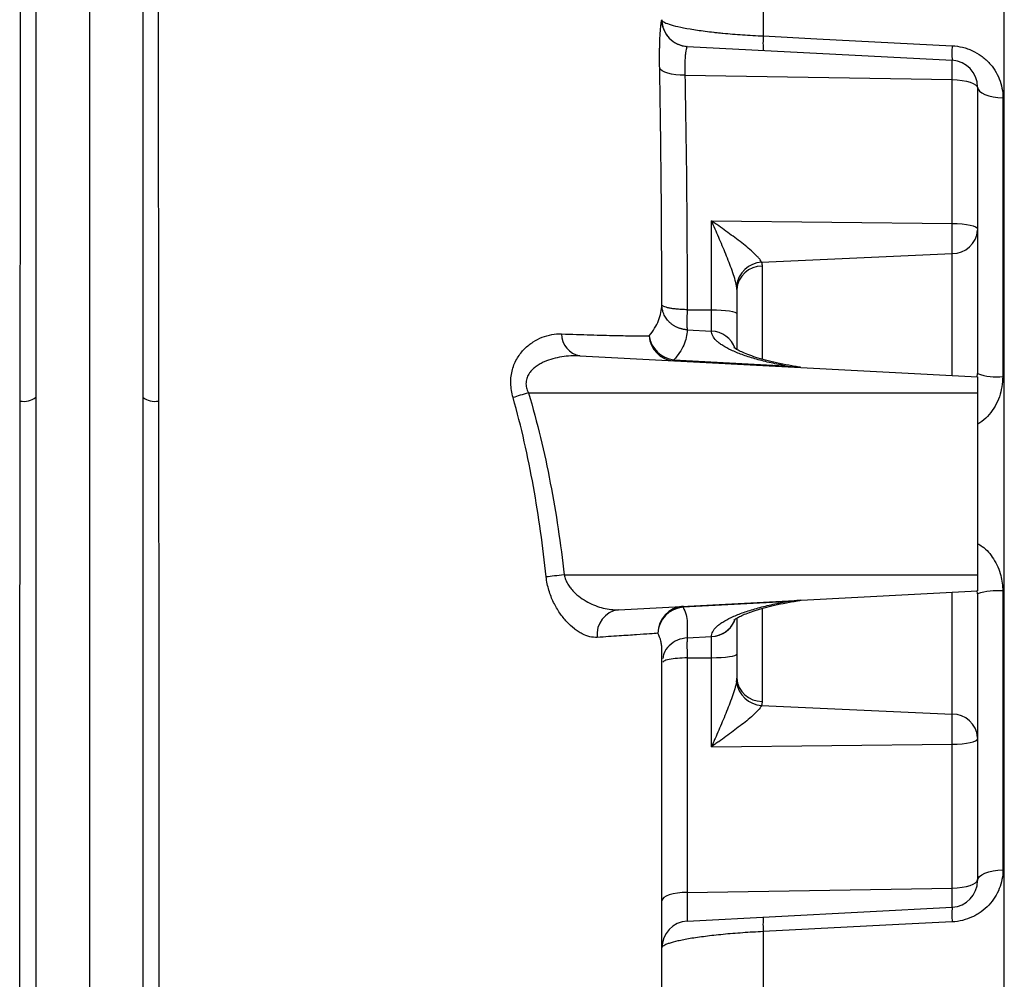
# Model space of a CAD drawing. Header units: millimetres. Extents: x 989 to 4240, y 1618 to 3732.
# Tile 9 of 14: x 3702 to 4070, y 2387 to 2745. Entities that reach past the tile are written whole.
import ezdxf

# ---------------------------------------------------------------- set-up
doc = ezdxf.new("R2010")
doc.units = ezdxf.units.MM
doc.header["$LTSCALE"] = 2

msp = doc.modelspace()

# ---------------------------------------------------------------- linework, layer by layer
at = {"color": 7, "linetype": 'Continuous', "lineweight": 25}
for p, q in [((4070.32, 2218.47), (4070.32, 2931.98)), ((3708.32, 2880.91), (3708.32, 2604.33)), ((3728.32, 2881.14), (3728.32, 2211.66)), ((3748.32, 2880.91), (3748.32, 2604.33)), ((3951.75, 2735.38), (4050.84, 2730.19)), ((4050.84, 2722.99), (4050.84, 2730.19)), ((3950.92, 2724.64), (4050.84, 2722.99)), ((4050.84, 2669.28), (4050.84, 2722.99)), ((4060.32, 2720.2), (4060.32, 2719.85)), ((4060.32, 2719.85), (4060.32, 2667.26)), ((4069.8, 2716.2), (4069.8, 2612.02)), ((3960.84, 2670.23), (4050.84, 2669.28)), ((3960.84, 2636.96), (3960.84, 2670.23)), ((4050.84, 2658.06), (4050.84, 2669.28)), ((4060.32, 2667.26), (4060.32, 2666.71)), ((4060.32, 2666.71), (4060.32, 2613.13)), ((3979.58, 2654.83), (4050.84, 2658.06)), ((3970.32, 2644.62), (3970.32, 2635.63)), ((3951.77, 2637.03), (3960.84, 2636.96)), ((3960.84, 2629.06), (3960.84, 2636.96)), ((3970.32, 2635.63), (3970.32, 2621.97)), ((3951.77, 2629.52), (3960.84, 2629.06)), ((3960.84, 2629.06), (3960.84, 2629.06)), ((3911.68, 2619.77), (4060.32, 2611.98)), ((3946.75, 2618.27), (3988.38, 2616.09)), ((4060.32, 2611.98), (4060.32, 2605.98)), ((3892.44, 2605.98), (4060.32, 2605.98)), ((4060.32, 2605.98), (4060.32, 2537.98)), ((3708.32, 2604.33), (3708.32, 2211.78)), ((3748.32, 2604.33), (3748.32, 2211.78)), ((3905.79, 2537.98), (4060.32, 2537.98)), ((4060.32, 2537.98), (4060.32, 2531.98)), ((3926.09, 2524.95), (4060.32, 2531.98)), ((4060.32, 2530.83), (4060.32, 2477.25)), ((4069.8, 2531.94), (4069.8, 2427.76)), ((3988.38, 2527.87), (3950.23, 2525.87)), ((3970.32, 2521.91), (3970.32, 2508.34)), ((3951.8, 2514.45), (3960.84, 2514.91)), ((3960.84, 2514.91), (3960.84, 2514.91)), ((3960.84, 2507), (3960.84, 2514.91)), ((3951.8, 2506.94), (3960.84, 2507)), ((3960.84, 2473.73), (3960.84, 2507)), ((3970.32, 2508.34), (3970.32, 2499.35)), ((3979.58, 2489.13), (4050.84, 2485.9)), ((4050.84, 2474.68), (4050.84, 2485.9)), ((4060.32, 2477.25), (4060.32, 2476.71)), ((3960.84, 2473.73), (4050.84, 2474.68)), ((4050.84, 2420.97), (4050.84, 2474.68)), ((4060.32, 2476.71), (4060.32, 2424.11)), ((4060.32, 2424.11), (4060.32, 2423.76)), ((3951.8, 2419.34), (4050.84, 2420.97)), ((4050.84, 2413.78), (4050.84, 2420.97)), ((3951.8, 2408.58), (4050.84, 2413.78))]:
    msp.add_line(p, q, dxfattribs=at)
at = {"color": 8, "linetype": 'Continuous', "lineweight": 25}
for p, q in [((4050.84, 2612.48), (4050.84, 2658.06)), ((3979.8, 2653.27), (3979.8, 2618.53)), ((4060.13, 2611.76), (4060.32, 2613.13)), ((4060.32, 2530.83), (4060.18, 2532.18)), ((4050.84, 2485.9), (4050.84, 2531.49)), ((3979.8, 2525.43), (3979.8, 2490.7))]:
    msp.add_line(p, q, dxfattribs=at)
at = {"color": 7, "linetype": 'Continuous', "lineweight": 25, "flags": 128}
for points in [[(3980.23, 2739.29), (4000.19, 2738.26), (4050.84, 2735.65)], [(3950.92, 2724.64), (3949.18, 2724.68), (3947.5, 2724.82), (3945.96, 2725.06), (3944.58, 2725.37), (3943.41, 2725.76), (3942.49, 2726.22), (3941.85, 2726.72), (3941.5, 2727.25)], [(4050.84, 2722.99), (4052.72, 2722.9), (4054.51, 2722.71), (4056.14, 2722.41), (4057.57, 2722.02), (4058.74, 2721.55), (4059.61, 2721.02), (4060.14, 2720.45), (4060.32, 2719.85)], [(4060.32, 2720.2), (4060.5, 2719.45), (4061.03, 2718.72), (4061.9, 2718.04), (4063.07, 2717.44), (4064.49, 2716.95), (4066.13, 2716.56), (4067.92, 2716.31), (4069.8, 2716.2)], [(4050.84, 2669.28), (4052.72, 2669.22), (4054.51, 2669.1), (4056.14, 2668.9), (4057.57, 2668.65), (4058.74, 2668.35), (4059.61, 2668.01), (4060.14, 2667.64), (4060.32, 2667.26)], [(3960.84, 2636.96), (3962.72, 2636.93), (3964.51, 2636.84), (3966.14, 2636.71), (3967.57, 2636.55), (3968.74, 2636.35), (3969.61, 2636.12), (3970.14, 2635.88), (3970.32, 2635.63)], [(3892.44, 2605.98), (3891.65, 2605.74), (3890.88, 2605.51), (3890.11, 2605.27), (3889.37, 2605.05), (3888.65, 2604.82), (3887.96, 2604.61), (3887.3, 2604.4), (3886.69, 2604.21)], [(3905.79, 2537.98), (3904.85, 2537.87), (3903.92, 2537.77), (3903.02, 2537.66), (3902.14, 2537.56), (3901.3, 2537.47), (3900.51, 2537.37), (3899.77, 2537.28), (3899.09, 2537.2)], [(3960.84, 2507), (3962.72, 2507.04), (3964.51, 2507.12), (3966.14, 2507.25), (3967.57, 2507.42), (3968.74, 2507.62), (3969.61, 2507.84), (3970.14, 2508.09), (3970.32, 2508.34)], [(4050.84, 2474.68), (4052.72, 2474.74), (4054.51, 2474.87), (4056.14, 2475.06), (4057.57, 2475.31), (4058.74, 2475.61), (4059.61, 2475.96), (4060.14, 2476.32), (4060.32, 2476.71)], [(4060.32, 2423.76), (4060.5, 2424.52), (4061.03, 2425.25), (4061.9, 2425.92), (4063.07, 2426.52), (4064.49, 2427.02), (4066.13, 2427.4), (4067.92, 2427.65), (4069.8, 2427.76)], [(4050.84, 2420.97), (4052.72, 2421.06), (4054.51, 2421.26), (4056.14, 2421.56), (4057.57, 2421.95), (4058.74, 2422.42), (4059.61, 2422.95), (4060.14, 2423.52), (4060.32, 2424.11)], [(3951.8, 2419.34), (3949.92, 2419.25), (3948.13, 2419.06), (3946.49, 2418.76), (3945.06, 2418.37), (3943.9, 2417.9), (3943.03, 2417.37), (3942.5, 2416.8), (3942.32, 2416.2)], [(4050.84, 2408.32), (4030.88, 2407.29), (3980.23, 2404.67)]]:
    msp.add_lwpolyline(points, dxfattribs=at)
at = {"color": 8, "linetype": 'Continuous', "lineweight": 25, "flags": 128}
msp.add_lwpolyline([(3942.32, 2506.86), (3942.32, 2510.24), (3942.32, 2510.24), (3942.32, 2510.24)], dxfattribs=at)
at = {"color": 7, "linetype": 'Continuous', "lineweight": 25}
for centre, radius, start, end in [((3952.28, 2745.37), 10, 180.6738, 266.9949), ((4013.45, 2736.59), 33.33, 175.3489, 184.6511), ((4084.31, 2732.92), 33.58, 175.3376, 184.6624), ((4050.32, 2720.2), 10, 0, 87), ((4051.02, 2667.38), 9.32, 268.8963, 355.8709), ((3980.31, 2644.67), 10.18, 94.1315, 172.7793), ((3979.62, 2643.95), 9.32, 88.8963, 175.8709), ((3913.16, 2628.02), 8.38, 180.2119, 259.826), ((3947.39, 2627.72), 9.81, 182.678, 266.2229), ((3947.94, 2628.64), 10.43, 187.6043, 263.4262), ((3949.3, 2618.1), 2.56, 176.1823, 183.8177), ((3990.93, 2615.92), 2.56, 176.1823, 183.8177), ((4067.54, 2633.78), 21.87, 250.7175, 275.9134), ((3703.82, 2610.08), 7.3, 259.373, 308.0391), ((3752.82, 2610.08), 7.3, 231.9611, 280.627), ((3995.75, 2518.58), 10, 99.1827, 99.4265), ((4067.54, 2510.18), 21.87, 84.0866, 109.2825), ((3927.4, 2515.72), 9.32, 98.058, 186.8983), ((3950.8, 2516.28), 9.95, 93.2537, 180.7533), ((3951.04, 2515.7), 10.2, 94.5333, 177.5058), ((3952.78, 2526.04), 2.56, 176.1823, 183.8177), ((3990.93, 2528.04), 2.56, 176.1823, 183.8177), ((3979.62, 2500.02), 9.32, 184.1291, 271.1037), ((3980.31, 2499.29), 10.18, 187.2207, 265.8685), ((4051.02, 2476.58), 9.32, 4.1291, 91.1037), ((4050.32, 2423.76), 10, 273, 0), ((4084.31, 2411.05), 33.58, 175.3376, 184.6624), ((3952.32, 2398.6), 10, 93, 180), ((4013.45, 2407.37), 33.33, 175.3489, 184.6511)]:
    msp.add_arc(centre, radius, start, end, dxfattribs=at)
at = {"color": 8, "linetype": 'Continuous', "lineweight": 25}
for centre, radius, start, end in [((3960.46, 2619.15), 9.91, 20.1344, 87.8149), ((3960.46, 2619.15), 9.91, 20.1309, 87.8148), ((3960.46, 2524.81), 9.91, 272.1843, 339.9362), ((3960.42, 2524.89), 9.99, 272.4263, 334.6928)]:
    msp.add_arc(centre, radius, start, end, dxfattribs=at)
at = {"color": 7, "linetype": 'Continuous', "lineweight": 25}
for points, knots in [([(3702.48, 2602.91), (3702.5, 2621.78), (3702.51, 2640.48), (3702.53, 2668.26), (3702.54, 2677.47), (3702.54, 2691.23), (3702.55, 2695.8), (3702.55, 2704.88), (3702.55, 2709.4), (3702.56, 2731.85), (3702.56, 2749.41), (3702.56, 2775.16), (3702.56, 2783.64), (3702.56, 2796.21), (3702.56, 2800.38), (3702.56, 2808.66), (3702.56, 2812.78), (3702.56, 2816.87)], [0, 0, 0, 0, 0.25, 0.25, 0.375, 0.375, 0.4375, 0.4375, 0.5, 0.5, 0.75, 0.75, 0.875, 0.875, 0.9375, 0.9375, 1, 1, 1, 1]), ([(3754.08, 2816.87), (3754.08, 2816.61), (3754.08, 2816.35), (3754.08, 2815.84), (3754.08, 2815.07), (3754.08, 2813.27), (3754.08, 2809.66), (3754.08, 2802.42), (3754.08, 2796.16), (3754.08, 2783.57), (3754.08, 2775.09), (3754.08, 2749.39), (3754.08, 2731.9), (3754.09, 2696.24), (3754.1, 2678.06), (3754.12, 2650.27), (3754.13, 2640.91), (3754.14, 2626.75), (3754.14, 2622.01), (3754.15, 2612.48), (3754.16, 2607.69), (3754.16, 2602.91)], [0, 0, 0, 0, 0.003906, 0.003906, 0.007812, 0.015625, 0.03125, 0.0625, 0.125, 0.125, 0.25, 0.25, 0.5, 0.5, 0.75, 0.75, 0.875, 0.875, 0.9375, 0.9375, 1, 1, 1, 1]), ([(3941.5, 2727.25), (3941.45, 2729.76), (3941.45, 2732.09), (3941.49, 2734.77), (3941.5, 2735.3), (3941.53, 2736.31), (3941.54, 2736.8), (3941.59, 2738.22), (3941.64, 2739.09), (3941.71, 2740.3), (3941.74, 2740.69), (3941.79, 2741.42), (3941.82, 2741.76), (3941.9, 2742.71), (3941.96, 2743.26), (3942.07, 2744.18), (3942.13, 2744.54), (3942.22, 2745.05), (3942.25, 2745.21), (3942.28, 2745.25)], [0, 0, 0, 0, 0.25, 0.25, 0.3125, 0.3125, 0.375, 0.375, 0.5, 0.5, 0.5625, 0.5625, 0.625, 0.625, 0.75, 0.75, 0.875, 0.875, 1, 1, 1, 1]), ([(3942.28, 2745.25), (3942.29, 2745.27), (3942.3, 2745.3), (3942.31, 2745.33), (3942.31, 2745.35), (3942.31, 2745.36), (3942.31, 2745.36), (3942.31, 2745.37), (3942.31, 2745.37)], [0, 0, 0, 0, 0.5, 0.75, 0.875, 0.9375, 0.9375, 1, 1, 1, 1]), ([(3942.32, 2745.37), (3942.32, 2744.1), (3942.56, 2742.84), (3943.5, 2740.48), (3944.19, 2739.4), (3945.94, 2737.56), (3946.98, 2736.81), (3949.28, 2735.75), (3950.53, 2735.45), (3951.8, 2735.38)], [0, 0, 0, 0, 0.25, 0.25, 0.5, 0.5, 0.75, 0.75, 1, 1, 1, 1]), ([(3942.32, 2745.37), (3942.32, 2745.1), (3942.55, 2744.83), (3943.44, 2744.26), (3944.11, 2743.97), (3945.92, 2743.37), (3947.03, 2743.08), (3949.65, 2742.49), (3951.16, 2742.19), (3954.62, 2741.61), (3956.51, 2741.34), (3959.58, 2740.95), (3960.64, 2740.82), (3962.29, 2740.63), (3962.85, 2740.57), (3964, 2740.46), (3964.58, 2740.4), (3967.52, 2740.11), (3969.96, 2739.91), (3973.73, 2739.65), (3975, 2739.57), (3977.6, 2739.42), (3978.91, 2739.35), (3980.23, 2739.29)], [0, 0, 0, 0, 0.125, 0.125, 0.25, 0.25, 0.375, 0.375, 0.5, 0.5, 0.625, 0.625, 0.6875, 0.6875, 0.71875, 0.71875, 0.75, 0.75, 0.875, 0.875, 0.9375, 0.9375, 1, 1, 1, 1]), ([(3951.75, 2735.38), (3951.73, 2735.38), (3951.69, 2735.32), (3951.59, 2735.07), (3951.54, 2734.88), (3951.42, 2734.38), (3951.36, 2734.07), (3951.27, 2733.52), (3951.24, 2733.32), (3951.18, 2732.9), (3951.15, 2732.67), (3951.07, 2731.95), (3951.02, 2731.42), (3950.94, 2730.28), (3950.91, 2729.65), (3950.86, 2727.66), (3950.86, 2726.21), (3950.92, 2724.64)], [0, 0, 0, 0, 0.125, 0.125, 0.25, 0.25, 0.375, 0.375, 0.4375, 0.4375, 0.5, 0.5, 0.625, 0.625, 0.75, 0.75, 1, 1, 1, 1]), ([(4050.84, 2735.65), (4052.16, 2735.58), (4053.44, 2735.39), (4055.33, 2734.92), (4055.95, 2734.74), (4057.18, 2734.3), (4057.79, 2734.06), (4059.54, 2733.25), (4060.64, 2732.61), (4062.19, 2731.49), (4062.69, 2731.09), (4063.64, 2730.27), (4064.08, 2729.84), (4064.94, 2728.93), (4065.34, 2728.46), (4066.1, 2727.49), (4066.46, 2726.98), (4067.45, 2725.43), (4068, 2724.36), (4068.89, 2722.12), (4069.23, 2720.95), (4069.68, 2718.6), (4069.8, 2717.41), (4069.8, 2716.2)], [0, 0, 0, 0, 0.125, 0.125, 0.1875, 0.1875, 0.25, 0.25, 0.375, 0.375, 0.4375, 0.4375, 0.5, 0.5, 0.5625, 0.5625, 0.625, 0.625, 0.75, 0.75, 0.875, 0.875, 1, 1, 1, 1]), ([(3950.92, 2724.64), (3951.21, 2710.38), (3951.42, 2695.93), (3951.69, 2666.67), (3951.75, 2651.91), (3951.77, 2637.03)], [0, 0, 0, 0, 0.5, 0.5, 1, 1, 1, 1]), ([(3942.29, 2638.98), (3942.28, 2646.13), (3942.25, 2660.46), (3942.16, 2677.28), (3942.05, 2686.86), (3942.02, 2689.42)], [0, 0, 0, 0, 0.4222123, 0.8452601, 1, 1, 1, 1]), ([(3970.21, 2645.95), (3970.08, 2646.77), (3969.84, 2647.69), (3969.27, 2649.6), (3968.93, 2650.6), (3968.21, 2652.63), (3967.83, 2653.66), (3967.04, 2655.72), (3966.62, 2656.76), (3965.35, 2659.9), (3964.47, 2661.98), (3963.12, 2665.09), (3962.67, 2666.12), (3961.76, 2668.19), (3961.3, 2669.21), (3960.84, 2670.23)], [0, 0, 0, 0, 0.125, 0.125, 0.25, 0.25, 0.375, 0.375, 0.5, 0.5, 0.75, 0.75, 0.875, 0.875, 1, 1, 1, 1]), ([(3979.58, 2654.83), (3979.45, 2655.1), (3979.27, 2655.38), (3978.83, 2655.97), (3978.57, 2656.28), (3978, 2656.9), (3977.69, 2657.22), (3977.03, 2657.86), (3976.68, 2658.19), (3975.6, 2659.17), (3974.82, 2659.83), (3973.22, 2661.14), (3972.39, 2661.8), (3969.82, 2663.79), (3968.07, 2665.09), (3965.39, 2667.03), (3964.48, 2667.68), (3963.12, 2668.64), (3962.67, 2668.96), (3961.75, 2669.6), (3961.3, 2669.92), (3960.84, 2670.23)], [0, 0, 0, 0, 0.0625, 0.0625, 0.125, 0.125, 0.1875, 0.1875, 0.25, 0.25, 0.375, 0.375, 0.5, 0.5, 0.75, 0.75, 0.875, 0.875, 0.9375, 0.9375, 1, 1, 1, 1]), ([(3937.6, 2627.26), (3939.14, 2629.13), (3940.29, 2631.05), (3941.85, 2634.97), (3942.25, 2636.96), (3942.29, 2638.98)], [0, 0, 0, 0, 0.5, 0.5, 1, 1, 1, 1]), ([(3951.77, 2629.52), (3951.62, 2629.52), (3951.31, 2629.54), (3950.86, 2629.6), (3950.4, 2629.67), (3949.95, 2629.77), (3949.5, 2629.88), (3949.05, 2630.02), (3948.61, 2630.17), (3948.17, 2630.35), (3947.74, 2630.54), (3947.32, 2630.76), (3946.91, 2631), (3946.51, 2631.25), (3946.13, 2631.53), (3945.75, 2631.82), (3945.39, 2632.13), (3944.73, 2632.76), (3943.84, 2633.82), (3943.17, 2635.05), (3942.8, 2636), (3942.61, 2636.6), (3942.44, 2637.3), (3942.32, 2638.1), (3942.3, 2638.68), (3942.29, 2638.98)], [0, 0, 0, 0, 0.0301674, 0.0604823, 0.090945, 0.1215553, 0.1523134, 0.1832191, 0.2142724, 0.2454734, 0.276822, 0.3083181, 0.3399618, 0.3717529, 0.4036914, 0.4357772, 0.4680102, 0.5003904, 0.6194572, 0.7499699, 0.7870674, 0.830624, 0.8806351, 0.9370957, 1, 1, 1, 1]), ([(3951.77, 2637.03), (3951.45, 2637.03), (3951.14, 2637.04), (3950.51, 2637.05), (3950.19, 2637.07), (3949.27, 2637.11), (3948.68, 2637.15), (3947.83, 2637.23), (3947.55, 2637.26), (3947, 2637.32), (3946.73, 2637.35), (3945.96, 2637.46), (3945.49, 2637.54), (3944.84, 2637.68), (3944.63, 2637.72), (3944.24, 2637.82), (3944.06, 2637.87), (3943.55, 2638.03), (3943.26, 2638.14), (3942.9, 2638.31), (3942.8, 2638.37), (3942.62, 2638.49), (3942.54, 2638.55), (3942.36, 2638.73), (3942.3, 2638.85), (3942.29, 2638.98)], [0, 0, 0, 0, 0.0625, 0.0625, 0.125, 0.125, 0.25, 0.25, 0.3125, 0.3125, 0.375, 0.375, 0.5, 0.5, 0.5625, 0.5625, 0.625, 0.625, 0.75, 0.75, 0.8125, 0.8125, 0.875, 0.875, 1, 1, 1, 1]), ([(3951.77, 2637.03), (3951.76, 2636.89), (3951.75, 2636.61), (3951.74, 2636.2), (3951.73, 2635.8), (3951.72, 2635.41), (3951.71, 2635.02), (3951.7, 2634.64), (3951.69, 2634.27), (3951.69, 2633.91), (3951.68, 2633.56), (3951.68, 2633.22), (3951.68, 2632.89), (3951.67, 2632.58), (3951.67, 2632.19), (3951.68, 2631.73), (3951.68, 2631.24), (3951.69, 2630.79), (3951.71, 2630.38), (3951.72, 2630.03), (3951.74, 2629.74), (3951.76, 2629.59), (3951.77, 2629.52)], [0, 0, 0, 0, 0.039516, 0.078856, 0.118019, 0.157005, 0.195816, 0.234452, 0.272914, 0.311202, 0.349317, 0.387258, 0.425028, 0.462625, 0.500052, 0.569635, 0.639825, 0.710625, 0.78204, 0.854071, 0.926723, 1, 1, 1, 1]), ([(3886.69, 2604.21), (3886.43, 2605.09), (3886.24, 2605.98), (3885.96, 2607.75), (3885.87, 2608.65), (3885.83, 2610.43), (3885.88, 2611.3), (3886.08, 2613), (3886.24, 2613.83), (3886.68, 2615.44), (3886.95, 2616.2), (3887.58, 2617.65), (3887.94, 2618.34), (3889.12, 2620.29), (3890.02, 2621.41), (3891.51, 2622.9), (3892.03, 2623.37), (3893.09, 2624.22), (3893.64, 2624.61), (3895.29, 2625.68), (3896.43, 2626.26), (3898.77, 2627.18), (3899.98, 2627.52), (3902.37, 2627.94), (3903.57, 2628.03), (3904.77, 2627.99)], [0, 0, 0, 0, 0.0625, 0.0625, 0.125, 0.125, 0.1875, 0.1875, 0.25, 0.25, 0.3125, 0.3125, 0.375, 0.375, 0.5, 0.5, 0.5625, 0.5625, 0.625, 0.625, 0.75, 0.75, 0.875, 0.875, 1, 1, 1, 1]), ([(3904.77, 2627.99), (3908.72, 2627.85), (3912.36, 2627.73), (3919.04, 2627.53), (3922.09, 2627.45), (3926.21, 2627.36), (3927.51, 2627.33), (3929.96, 2627.29), (3931.12, 2627.28), (3934.33, 2627.24), (3936.13, 2627.24), (3937.6, 2627.26)], [0, 0, 0, 0, 0.25, 0.25, 0.5, 0.5, 0.625, 0.625, 0.75, 0.75, 1, 1, 1, 1]), ([(3951.77, 2629.52), (3951.75, 2627.58), (3951.33, 2625.67), (3949.66, 2621.92), (3948.42, 2620.08), (3946.75, 2618.27)], [0, 0, 0, 0, 0.5, 0.5, 1, 1, 1, 1]), ([(3988.38, 2616.09), (3987.35, 2616.28), (3986.34, 2616.48), (3984.35, 2616.89), (3983.37, 2617.1), (3980.53, 2617.75), (3978.74, 2618.21), (3975.36, 2619.19), (3973.78, 2619.7), (3971.56, 2620.5), (3970.85, 2620.78), (3969.51, 2621.33), (3968.88, 2621.61), (3967.07, 2622.46), (3966.01, 2623.04), (3964.62, 2623.92), (3964.19, 2624.22), (3963.4, 2624.83), (3963.05, 2625.13), (3962.11, 2626.04), (3961.64, 2626.64), (3961, 2627.85), (3960.84, 2628.45), (3960.84, 2629.06)], [0, 0, 0, 0, 0.0625, 0.0625, 0.125, 0.125, 0.25, 0.25, 0.375, 0.375, 0.4375, 0.4375, 0.5, 0.5, 0.625, 0.625, 0.6875, 0.6875, 0.75, 0.75, 0.875, 0.875, 1, 1, 1, 1]), ([(3994.09, 2615.52), (3993.41, 2615.63), (3991.13, 2616.01), (3987.37, 2616.7), (3983.05, 2617.64), (3979.16, 2618.67), (3975.85, 2619.72), (3973.17, 2620.74), (3971.21, 2621.66), (3969.95, 2622.38), (3969.26, 2622.89), (3969.21, 2622.93), (3969.19, 2622.95)], [0, 0, 0, 0, 0.051057, 0.169542, 0.294196, 0.412406, 0.529566, 0.640619, 0.749629, 0.840937, 0.924178, 1, 1, 1, 1]), ([(3911.68, 2619.77), (3910.55, 2619.83), (3909.42, 2619.83), (3907.16, 2619.71), (3906.03, 2619.6), (3903.79, 2619.24), (3902.68, 2619), (3900.49, 2618.38), (3899.42, 2618.01), (3897.84, 2617.31), (3897.32, 2617.05), (3896.31, 2616.49), (3895.82, 2616.18), (3894.88, 2615.51), (3894.42, 2615.14), (3893.57, 2614.32), (3893.17, 2613.87), (3892.65, 2613.13), (3892.48, 2612.88), (3892.19, 2612.34), (3892.06, 2612.05), (3891.72, 2611.17), (3891.58, 2610.54), (3891.52, 2609.55), (3891.53, 2609.22), (3891.59, 2608.55), (3891.65, 2608.22), (3891.89, 2607.24), (3892.13, 2606.59), (3892.44, 2605.98)], [0, 0, 0, 0, 0.125, 0.125, 0.25, 0.25, 0.375, 0.375, 0.5, 0.5, 0.5625, 0.5625, 0.625, 0.625, 0.6875, 0.6875, 0.75, 0.75, 0.78125, 0.78125, 0.8125, 0.8125, 0.875, 0.875, 0.90625, 0.90625, 0.9375, 0.9375, 1, 1, 1, 1]), ([(3892.44, 2605.98), (3894.11, 2600.43), (3895.61, 2594.84), (3898.33, 2583.6), (3899.54, 2577.95), (3902.8, 2560.94), (3904.49, 2549.5), (3905.79, 2537.98)], [0, 0, 0, 0, 0.25, 0.25, 0.5, 0.5, 1, 1, 1, 1]), ([(3702.45, 2213.85), (3702.4, 2244.92), (3702.35, 2276.45), (3702.29, 2340.42), (3702.28, 2372.86), (3702.29, 2414.01), (3702.29, 2422.27), (3702.3, 2438.85), (3702.3, 2447.14), (3702.32, 2463.72), (3702.32, 2472.01), (3702.34, 2488.55), (3702.35, 2496.8), (3702.38, 2521.49), (3702.4, 2537.89), (3702.43, 2562.37), (3702.44, 2570.52), (3702.46, 2586.76), (3702.47, 2594.85), (3702.48, 2602.91)], [0, 0, 0, 0, 0.25, 0.25, 0.5, 0.5, 0.5625, 0.5625, 0.625, 0.625, 0.6875, 0.6875, 0.75, 0.75, 0.875, 0.875, 0.9375, 0.9375, 1, 1, 1, 1]), ([(3754.16, 2602.91), (3754.18, 2586.83), (3754.2, 2570.69), (3754.24, 2538.27), (3754.26, 2521.99), (3754.3, 2489.3), (3754.32, 2472.89), (3754.33, 2448.17), (3754.34, 2439.92), (3754.35, 2423.37), (3754.35, 2415.1), (3754.35, 2390.32), (3754.35, 2373.86), (3754.35, 2349.26), (3754.34, 2341.09), (3754.33, 2324.83), (3754.32, 2316.74), (3754.28, 2276.47), (3754.24, 2244.86), (3754.19, 2213.85)], [0, 0, 0, 0, 0.125, 0.125, 0.25, 0.25, 0.375, 0.375, 0.4375, 0.4375, 0.5, 0.5, 0.625, 0.625, 0.6875, 0.6875, 0.75, 0.75, 1, 1, 1, 1]), ([(3899.09, 2537.2), (3898.49, 2542.86), (3897.79, 2548.51), (3896.21, 2559.78), (3895.31, 2565.4), (3892.28, 2582.17), (3889.81, 2593.26), (3886.69, 2604.21)], [0, 0, 0, 0, 0.25, 0.25, 0.5, 0.5, 1, 1, 1, 1]), ([(3918.14, 2514.6), (3917.24, 2514.54), (3916.31, 2514.64), (3914.43, 2515.09), (3913.47, 2515.46), (3912.01, 2516.21), (3911.53, 2516.49), (3910.56, 2517.12), (3910.08, 2517.46), (3908.66, 2518.57), (3907.72, 2519.43), (3906.34, 2520.91), (3905.89, 2521.44), (3905.01, 2522.53), (3904.58, 2523.11), (3903.75, 2524.31), (3903.35, 2524.94), (3902.58, 2526.26), (3902.21, 2526.95), (3901.17, 2529.09), (3900.57, 2530.6), (3899.86, 2533.01), (3899.65, 2533.83), (3899.31, 2535.5), (3899.18, 2536.35), (3899.09, 2537.2)], [0, 0, 0, 0, 0.125, 0.125, 0.25, 0.25, 0.3125, 0.3125, 0.375, 0.375, 0.5, 0.5, 0.5625, 0.5625, 0.625, 0.625, 0.6875, 0.6875, 0.75, 0.75, 0.875, 0.875, 0.9375, 0.9375, 1, 1, 1, 1]), ([(3905.79, 2537.98), (3905.91, 2537.36), (3906.09, 2536.76), (3906.56, 2535.6), (3906.84, 2535.05), (3907.46, 2534.01), (3907.8, 2533.52), (3908.54, 2532.59), (3908.93, 2532.14), (3910.15, 2530.89), (3911.01, 2530.16), (3912.8, 2528.86), (3913.73, 2528.28), (3915.61, 2527.26), (3916.56, 2526.83), (3918.47, 2526.09), (3919.44, 2525.78), (3921.37, 2525.3), (3922.33, 2525.13), (3924.22, 2524.93), (3925.16, 2524.9), (3926.09, 2524.95)], [0, 0, 0, 0, 0.0625, 0.0625, 0.125, 0.125, 0.1875, 0.1875, 0.25, 0.25, 0.375, 0.375, 0.5, 0.5, 0.625, 0.625, 0.75, 0.75, 0.875, 0.875, 1, 1, 1, 1]), ([(3969.21, 2521.04), (3969.2, 2521.03), (3969.18, 2521), (3969.62, 2521.36), (3970.62, 2521.98), (3972.2, 2522.79), (3974.38, 2523.7), (3977.18, 2524.68), (3980.56, 2525.68), (3984.44, 2526.64), (3988.82, 2527.56), (3992.12, 2528.11), (3993.93, 2528.42), (3994.1, 2528.45)], [0, 0, 0, 0, 0.0419, 0.126362, 0.21448, 0.308616, 0.411118, 0.51985, 0.630478, 0.745919, 0.865908, 0.98701, 1, 1, 1, 1]), ([(3950.23, 2525.87), (3951.23, 2524.01), (3951.74, 2522.12), (3951.8, 2519.97), (3951.8, 2519.73), (3951.8, 2519.25), (3951.8, 2518.53), (3951.8, 2517.81), (3951.8, 2516.37), (3951.8, 2515.41), (3951.8, 2514.45)], [0, 0, 0, 0, 0.5, 0.5, 0.5625, 0.5625, 0.625, 0.75, 0.75, 1, 1, 1, 1]), ([(3960.84, 2514.91), (3960.84, 2515.51), (3961, 2516.11), (3961.64, 2517.32), (3962.11, 2517.92), (3963.05, 2518.83), (3963.4, 2519.14), (3964.19, 2519.74), (3964.62, 2520.04), (3966.01, 2520.93), (3967.07, 2521.51), (3968.88, 2522.35), (3969.51, 2522.63), (3970.85, 2523.19), (3971.56, 2523.46), (3973.78, 2524.27), (3975.36, 2524.78), (3978.74, 2525.75), (3980.53, 2526.21), (3983.37, 2526.86), (3984.35, 2527.08), (3986.34, 2527.49), (3987.35, 2527.68), (3988.38, 2527.87)], [0, 0, 0, 0, 0.125, 0.125, 0.25, 0.25, 0.3125, 0.3125, 0.375, 0.375, 0.5, 0.5, 0.5625, 0.5625, 0.625, 0.625, 0.75, 0.75, 0.875, 0.875, 0.9375, 0.9375, 1, 1, 1, 1]), ([(3940.85, 2516.15), (3940.08, 2516.09), (3939.03, 2516.01), (3936.36, 2515.81), (3934.74, 2515.7), (3931.89, 2515.5), (3930.87, 2515.44), (3928.69, 2515.29), (3927.53, 2515.21), (3923.84, 2514.97), (3921.12, 2514.79), (3918.14, 2514.6)], [0, 0, 0, 0, 0.25, 0.25, 0.5, 0.5, 0.625, 0.625, 0.75, 0.75, 1, 1, 1, 1]), ([(3942.32, 2510.24), (3942.32, 2510.3), (3942.32, 2510.36), (3942.32, 2510.49), (3942.31, 2510.68), (3942.29, 2511.11), (3942.26, 2511.49), (3942.17, 2512.24), (3942.08, 2512.73), (3941.71, 2514.21), (3941.34, 2515.18), (3940.85, 2516.15)], [0, 0, 0, 0, 0.03125, 0.03125, 0.0625, 0.125, 0.25, 0.25, 0.5, 0.5, 1, 1, 1, 1]), ([(3951.8, 2514.45), (3951.79, 2514.41), (3951.78, 2514.34), (3951.77, 2514.2), (3951.76, 2514.04), (3951.75, 2513.87), (3951.74, 2513.69), (3951.73, 2513.49), (3951.72, 2513.27), (3951.72, 2513.04), (3951.71, 2512.79), (3951.71, 2512.54), (3951.7, 2512.27), (3951.7, 2511.98), (3951.7, 2511.61), (3951.7, 2511.12), (3951.71, 2510.51), (3951.72, 2509.85), (3951.73, 2509.16), (3951.75, 2508.45), (3951.77, 2507.7), (3951.79, 2507.19), (3951.8, 2506.94)], [0, 0, 0, 0, 0.039529, 0.078879, 0.11805, 0.157043, 0.195858, 0.234496, 0.272958, 0.311244, 0.349354, 0.387289, 0.425051, 0.462638, 0.500052, 0.569657, 0.639861, 0.710669, 0.782083, 0.854107, 0.926745, 1, 1, 1, 1]), ([(3942.32, 2244.69), (3942.32, 2244.69), (3942.32, 2244.65), (3942.32, 2244.79), (3942.32, 2245.29), (3942.32, 2246.86), (3942.33, 2249.82), (3942.33, 2253.86), (3942.34, 2258.23), (3942.35, 2270.72), (3942.37, 2291.61), (3942.38, 2321.49), (3942.38, 2352.49), (3942.37, 2379.96), (3942.36, 2403.54), (3942.35, 2422.91), (3942.34, 2442.98), (3942.33, 2464.21), (3942.33, 2485.67), (3942.32, 2500.06), (3942.32, 2506.86)], [0, 0, 0, 0, 0.000011, 0.002931, 0.006147, 0.014078, 0.027709, 0.045296, 0.063393, 0.081502, 0.197724, 0.314427, 0.431957, 0.552158, 0.622163, 0.693197, 0.765411, 0.842192, 0.925331, 1, 1, 1, 1]), ([(3951.8, 2506.94), (3951.8, 2499.5), (3951.8, 2492.09), (3951.8, 2477.33), (3951.8, 2469.98), (3951.8, 2448.04), (3951.8, 2433.6), (3951.8, 2419.34)], [0, 0, 0, 0, 0.25, 0.25, 0.5, 0.5, 1, 1, 1, 1]), ([(3970.21, 2498.01), (3970.08, 2497.19), (3969.84, 2496.29), (3969.41, 2494.85), (3969.26, 2494.36), (3968.93, 2493.37), (3968.76, 2492.87), (3968.22, 2491.35), (3967.84, 2490.33), (3967.04, 2488.25), (3966.62, 2487.21), (3965.36, 2484.08), (3964.47, 2482), (3963.12, 2478.88), (3962.67, 2477.84), (3961.99, 2476.29), (3961.76, 2475.78), (3961.3, 2474.75), (3961.07, 2474.24), (3960.84, 2473.73)], [0, 0, 0, 0, 0.125, 0.125, 0.1875, 0.1875, 0.25, 0.25, 0.375, 0.375, 0.5, 0.5, 0.75, 0.75, 0.875, 0.875, 0.9375, 0.9375, 1, 1, 1, 1]), ([(3979.58, 2489.13), (3979.32, 2488.6), (3978.86, 2488.01), (3978.01, 2487.07), (3977.69, 2486.74), (3977.03, 2486.1), (3976.69, 2485.78), (3975.61, 2484.8), (3974.84, 2484.15), (3973.22, 2482.82), (3972.39, 2482.16), (3969.84, 2480.19), (3968.08, 2478.88), (3965.38, 2476.93), (3964.48, 2476.28), (3963.12, 2475.32), (3962.66, 2475), (3961.75, 2474.36), (3961.3, 2474.04), (3960.84, 2473.73)], [0, 0, 0, 0, 0.125, 0.125, 0.1875, 0.1875, 0.25, 0.25, 0.375, 0.375, 0.5, 0.5, 0.75, 0.75, 0.875, 0.875, 0.9375, 0.9375, 1, 1, 1, 1]), ([(4069.8, 2427.76), (4069.8, 2426.56), (4069.68, 2425.37), (4069.23, 2423.03), (4068.9, 2421.87), (4068, 2419.61), (4067.45, 2418.53), (4066.14, 2416.48), (4065.38, 2415.5), (4063.66, 2413.68), (4062.72, 2412.85), (4061.18, 2411.75), (4060.65, 2411.4), (4059.55, 2410.76), (4058.97, 2410.45), (4057.21, 2409.64), (4055.99, 2409.21), (4053.47, 2408.58), (4052.16, 2408.38), (4050.84, 2408.32)], [0, 0, 0, 0, 0.125, 0.125, 0.25, 0.25, 0.375, 0.375, 0.5, 0.5, 0.625, 0.625, 0.6875, 0.6875, 0.75, 0.75, 0.875, 0.875, 1, 1, 1, 1]), ([(3951.8, 2419.34), (3951.8, 2418.56), (3951.8, 2417.8), (3951.8, 2416.35), (3951.8, 2415.64), (3951.8, 2414.33), (3951.8, 2413.71), (3951.8, 2412.56), (3951.8, 2412.03), (3951.8, 2411.07), (3951.8, 2410.65), (3951.8, 2409.91), (3951.8, 2409.6), (3951.8, 2408.84), (3951.8, 2408.58), (3951.8, 2408.58)], [0, 0, 0, 0, 0.125, 0.125, 0.25, 0.25, 0.375, 0.375, 0.5, 0.5, 0.625, 0.625, 0.75, 0.75, 1, 1, 1, 1]), ([(3980.23, 2404.67), (3977.6, 2404.55), (3975.04, 2404.41), (3971.27, 2404.14), (3970.03, 2404.05), (3967.57, 2403.85), (3966.37, 2403.74), (3962.87, 2403.4), (3960.67, 2403.16), (3957.56, 2402.76), (3956.56, 2402.62), (3954.67, 2402.35), (3953.77, 2402.21), (3952.06, 2401.92), (3951.25, 2401.78), (3949.72, 2401.48), (3949, 2401.33), (3947.02, 2400.89), (3945.92, 2400.59), (3944.58, 2400.15), (3944.18, 2400), (3943.5, 2399.71), (3943.22, 2399.56), (3942.55, 2399.14), (3942.32, 2398.86), (3942.32, 2398.6)], [0, 0, 0, 0, 0.125, 0.125, 0.1875, 0.1875, 0.25, 0.25, 0.375, 0.375, 0.4375, 0.4375, 0.5, 0.5, 0.5625, 0.5625, 0.625, 0.625, 0.75, 0.75, 0.8125, 0.8125, 0.875, 0.875, 1, 1, 1, 1])]:
    msp.add_open_spline(points, degree=3, knots=knots, dxfattribs=at)
for points in [[(3980.23, 2768.99), (3980.23, 2759.37), (3980.23, 2749.47), (3980.23, 2739.29)], [(3979.58, 2654.83), (3979.72, 2654.31), (3979.8, 2653.79), (3979.8, 2653.27)], [(3970.32, 2644.62), (3970.32, 2645.07), (3970.28, 2645.51), (3970.21, 2645.95)], [(3970.21, 2498.01), (3970.28, 2498.45), (3970.32, 2498.9), (3970.32, 2499.35)], [(3979.8, 2490.7), (3979.8, 2490.17), (3979.72, 2489.65), (3979.58, 2489.13)], [(3980.23, 2404.67), (3980.23, 2394.55), (3980.23, 2384.65), (3980.23, 2374.98)]]:
    msp.add_open_spline(points, degree=3, dxfattribs=at)
at = {"color": 8, "linetype": 'Continuous', "lineweight": 25}
for points, knots in [([(3942.02, 2689.42), (3941.97, 2694.5), (3941.85, 2707.25), (3941.63, 2719.74), (3941.5, 2727.25)], [0, 0, 0, 0, 0.398324, 1, 1, 1, 1]), ([(3988.38, 2616.09), (3989.85, 2615.93), (3991.56, 2615.75), (3993.39, 2615.57), (3993.8, 2615.53), (3994, 2615.51), (3994.12, 2615.5), (3994.16, 2615.5), (3994.15, 2615.51), (3994.12, 2615.51), (3994.11, 2615.51)], [0, 0, 0, 0, 0.696528, 0.806573, 0.861355, 0.896828, 0.926457, 0.952875, 0.984954, 1, 1, 1, 1]), ([(4069.8, 2612.02), (4069.55, 2609.47), (4069.18, 2605.62), (4066.96, 2600.95), (4064.75, 2597.85), (4062.5, 2595.55), (4060.88, 2594.55), (4060.32, 2594.2)], [0, 0, 0, 0, 0.362942, 0.54656, 0.730109, 0.905825, 1, 1, 1, 1]), ([(4060.32, 2549.61), (4060.92, 2549.29), (4063.37, 2547.98), (4066.58, 2543.88), (4069.33, 2538.12), (4069.65, 2533.89), (4069.8, 2531.94)], [0, 0, 0, 0, 0.0976966, 0.3959736, 0.7211992, 1, 1, 1, 1]), ([(3994.1, 2528.45), (3994.12, 2528.45), (3994.15, 2528.46), (3994.15, 2528.46), (3994.11, 2528.46), (3994, 2528.45), (3993.8, 2528.43), (3993.4, 2528.4), (3992.33, 2528.29), (3990.6, 2528.11), (3989.14, 2527.95), (3988.38, 2527.87)], [0, 0, 0, 0, 0.025582, 0.047017, 0.077349, 0.102987, 0.137568, 0.193125, 0.303028, 0.637264, 1, 1, 1, 1]), ([(3951.8, 2514.45), (3950.53, 2514.25), (3948.01, 2513.86), (3944.93, 2511.63), (3943.02, 2509.11), (3942.76, 2507.32), (3942.68, 2506.73)], [0, 0, 0, 0, 0.286227, 0.571628, 0.857146, 1, 1, 1, 1]), ([(3951.8, 2506.94), (3950.53, 2506.9), (3948.01, 2506.82), (3944.93, 2506.35), (3943.02, 2505.83), (3942.76, 2505.46), (3942.67, 2505.33)], [0, 0, 0, 0, 0.2861926, 0.5715595, 0.8570436, 1, 1, 1, 1])]:
    msp.add_open_spline(points, degree=3, knots=knots, dxfattribs=at)

doc.saveas('drawing.dxf')
